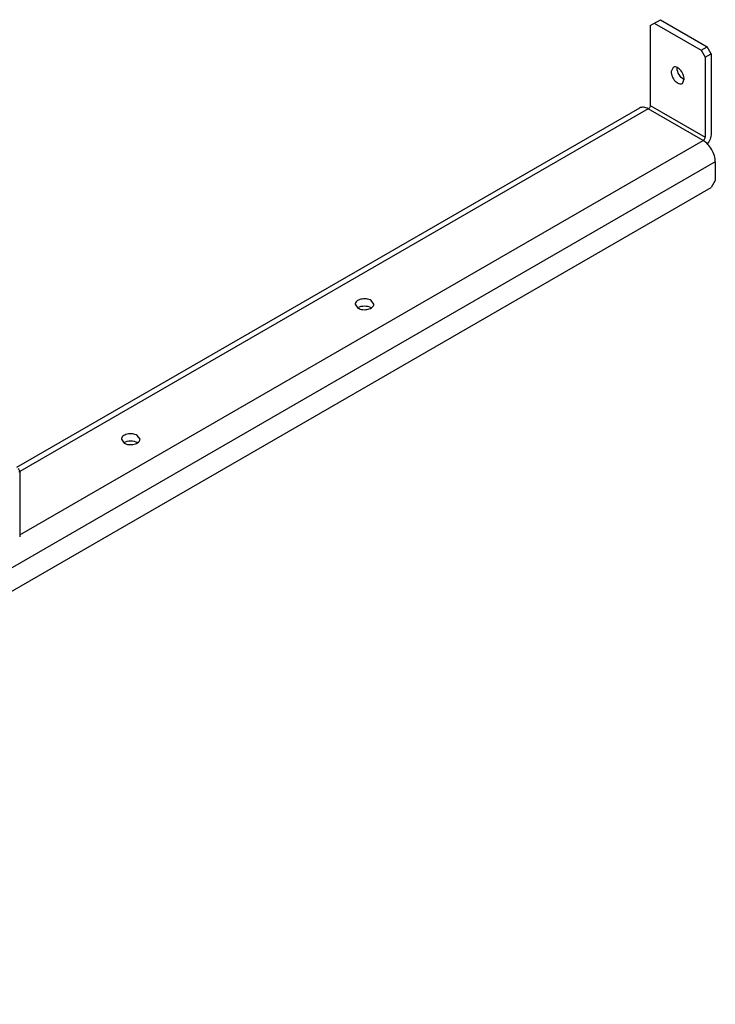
# Model space of a CAD drawing. Header units: millimetres. Extents: x 77 to 600, y 302 to 644.
# Tile 3 of 3: x 358 to 600, y 302 to 644. Entities that reach past the tile are written whole.
import ezdxf

# ---------------------------------------------------------------- set-up
doc = ezdxf.new("R2010")
doc.units = ezdxf.units.MM
doc.header["$LTSCALE"] = 61.485093
doc.layers.add('00_COMPONENTS', color=7, linetype='CONTINUOUS')

msp = doc.modelspace()

# ---------------------------------------------------------------- linework, layer by layer
at = {"layer": '00_COMPONENTS', "color": 7, "linetype": 'Continuous'}
for p, q in [((577.29, 641.99), (580.83, 644.03)), ((580.83, 644.03), (597.09, 634.64)), ((577.29, 641.99), (577.29, 614.23)), ((578.71, 642.8), (594.97, 633.41)), ((594.97, 633.41), (597.09, 634.64)), ((598.51, 632.19), (597.09, 634.64)), ((594.97, 633.41), (596.39, 630.96)), ((596.39, 630.96), (598.51, 632.19)), ((596.39, 630.96), (596.39, 603.2)), ((598.51, 632.19), (598.51, 604.43)), ((585.22, 627.45), (584.54, 625.96)), ((588.47, 621.82), (589.14, 623.31)), ((573.59, 613.3), (356.91, 488.2)), ((577.29, 614.23), (596.39, 603.2)), ((576.59, 613), (358.03, 486.82)), ((595.68, 601.98), (576.59, 613)), ((358.03, 464.77), (595.68, 601.98)), ((599.92, 594.63), (104.95, 308.86)), ((599.92, 594.63), (599.92, 588.1)), ((599.92, 588.1), (598.51, 585.65)), ((106.36, 301.51), (598.51, 585.65)), ((474.7, 545.03), (475.65, 543.7)), ((481.2, 545.03), (480.24, 546.36)), ((393.38, 498.08), (394.33, 496.75)), ((399.88, 498.08), (398.93, 499.41)), ((358.03, 486.98), (357.73, 486.57)), ((358.03, 486.98), (358.03, 464.12))]:
    msp.add_line(p, q, dxfattribs=at)
for centre, radius, start, end in [((589.55, 627.19), 2.89, 177.2271, 180.0153), ((590.4, 625.69), 2.87, 240.1659, 243.7977), ((477.1, 541.39), 2.91, 120.1792, 122.7991), ((478.8, 541.4), 2.89, 57.2295, 60.0158), ((395.78, 494.44), 2.91, 120.1792, 122.7991), ((397.48, 494.46), 2.89, 57.2295, 60.0158), ((357.03, 486.98), 1, 0, 59.627)]:
    msp.add_arc(centre, radius, start, end, dxfattribs=at)
for points, knots in [([(589.14, 623.31), (589.14, 623.89), (588.82, 625.09), (587.99, 626.37), (587.11, 627.15), (586.44, 627.52), (585.79, 627.65), (585.38, 627.54), (585.22, 627.45)], [0, 0, 0, 0, 0.269941, 0.561336, 0.695478, 0.813145, 0.912852, 1, 1, 1, 1]), ([(588.97, 623.2), (588.29, 623.59), (587.2, 624.84), (586.66, 626.4), (586.66, 627.19)], [0, 0, 0, 0, 0.499703, 1, 1, 1, 1]), ([(584.54, 625.96), (584.54, 625.38), (584.86, 624.18), (585.69, 622.9), (586.57, 622.12), (587.24, 621.76), (587.9, 621.62), (588.3, 621.73), (588.47, 621.82)], [0, 0, 0, 0, 0.269941, 0.561336, 0.695478, 0.813145, 0.912852, 1, 1, 1, 1]), ([(576.59, 613), (576.09, 613.29), (575.1, 613.7), (573.99, 613.53), (573.59, 613.3)], [0, 0, 0, 0, 0.550833, 1, 1, 1, 1]), ([(577.29, 614.23), (577.29, 614.11), (577.21, 613.63), (576.9, 613.18), (576.59, 613)], [0, 0, 0, 0, 0.240524, 1, 1, 1, 1]), ([(595.68, 601.98), (595.78, 602.04), (596.15, 602.35), (596.39, 602.84), (596.39, 603.2)], [0, 0, 0, 0, 0.240522, 1, 1, 1, 1]), ([(598.51, 604.43), (598.51, 603.78), (598.18, 602.42), (597.47, 601.23), (597.01, 600.68)], [0, 0, 0, 0, 0.478059, 1, 1, 1, 1]), ([(599.92, 594.63), (599.92, 595.33), (599.66, 596.79), (598.75, 598.85), (597.42, 600.67), (596.28, 601.63), (595.68, 601.98)], [0, 0, 0, 0, 0.237254, 0.500001, 0.762748, 1, 1, 1, 1]), ([(480.24, 546.36), (479.74, 546.65), (478.54, 546.97), (477.02, 546.89), (475.9, 546.52), (475.25, 546.12), (474.81, 545.62), (474.7, 545.22), (474.7, 545.03)], [0, 0, 0, 0, 0.269941, 0.561338, 0.695481, 0.813147, 0.912854, 1, 1, 1, 1]), ([(475.65, 543.7), (476.15, 543.41), (477.35, 543.09), (478.87, 543.16), (479.99, 543.54), (480.64, 543.93), (481.08, 544.44), (481.2, 544.84), (481.2, 545.03)], [0, 0, 0, 0, 0.269941, 0.561338, 0.695481, 0.813147, 0.912854, 1, 1, 1, 1]), ([(475.64, 543.9), (476.32, 544.3), (477.94, 544.61), (479.56, 544.3), (480.24, 543.91)], [0, 0, 0, 0, 0.499703, 1, 1, 1, 1]), ([(398.93, 499.41), (398.42, 499.7), (397.22, 500.02), (395.7, 499.95), (394.59, 499.57), (393.93, 499.18), (393.49, 498.67), (393.38, 498.27), (393.38, 498.08)], [0, 0, 0, 0, 0.269941, 0.561338, 0.695481, 0.813147, 0.912854, 1, 1, 1, 1]), ([(394.32, 496.95), (395, 497.35), (396.62, 497.66), (398.24, 497.35), (398.93, 496.96)], [0, 0, 0, 0, 0.499703, 1, 1, 1, 1]), ([(394.33, 496.75), (394.83, 496.46), (396.04, 496.14), (397.56, 496.22), (398.67, 496.59), (399.32, 496.99), (399.77, 497.49), (399.88, 497.89), (399.88, 498.08)], [0, 0, 0, 0, 0.269941, 0.561338, 0.695481, 0.813147, 0.912854, 1, 1, 1, 1])]:
    msp.add_open_spline(points, degree=3, knots=knots, dxfattribs=at)

doc.saveas('drawing.dxf')
